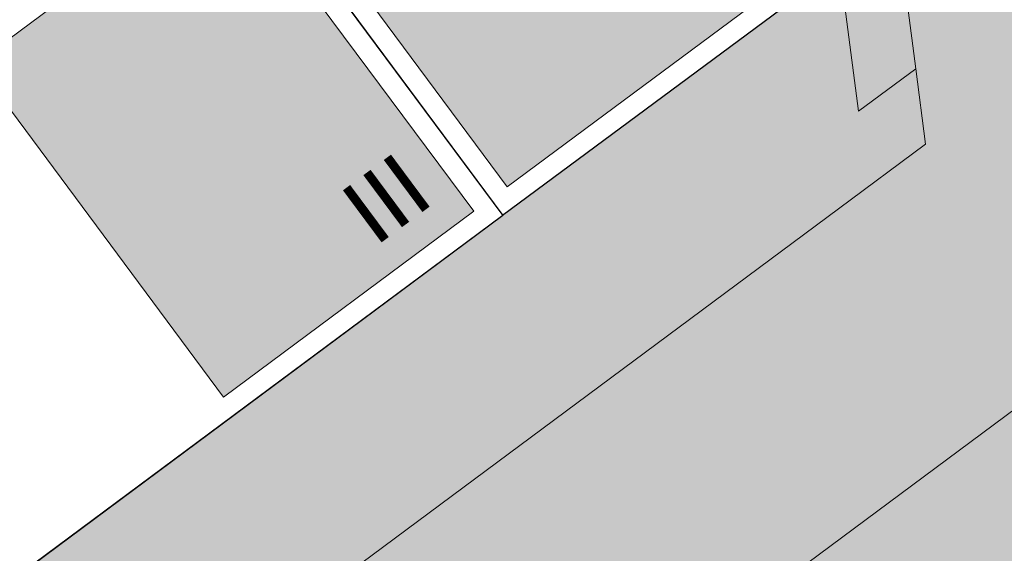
# Model space of a CAD drawing. Header units: metres. Extents: x -862 to 1262, y -354 to 644.
# Tile 68 of 256: x -112 to -88, y -74 to -61. Entities that reach past the tile are written whole.
import ezdxf

# ---------------------------------------------------------------- set-up
doc = ezdxf.new("R2010")
doc.units = ezdxf.units.M
doc.header["$LTSCALE"] = 0.5
doc.set_wipeout_variables(frame=1)
for name, color, linetype in [('BPR_Verkehr_220520', 7, 'Continuous'), ('DZH_Baufelder West_220610', 7, 'Continuous'), ('LPB_Freiraum_220609', 7, 'Continuous')]:
    doc.layers.add(name, color=color, linetype=linetype)
doc.styles.add('Calibri Light', font='calibril.ttf')

# ---------------------------------------------------------------- blocks, each defined once
blk = doc.blocks.new('Grundstücke West (2D)')
at = {"linetype": 'Continuous', "lineweight": 0, "transparency": 33554687}
h = blk.add_hatch(color=254, dxfattribs=at)
edge = h.paths.add_edge_path()
edge.add_line((-11.25401794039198, -29.78934150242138), (-6.677341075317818, -64.83001511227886))
edge.add_line((-6.677341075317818, -64.83001511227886), (-6.678622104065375, -64.83018242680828))
edge.add_line((-6.678622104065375, -64.83018242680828), (-5.383555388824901, -74.74567601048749))
edge.add_line((-5.383555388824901, -74.74567601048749), (-5.38317690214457, -74.74562657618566))
edge.add_line((-5.38317690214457, -74.74562657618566), (-3.958562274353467, -85.65298524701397))
edge.add_line((-3.958562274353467, -85.65298524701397), (-0.9798226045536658, -108.4592806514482))
edge.add_line((-0.979822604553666, -108.4592806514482), (1.004669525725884, -108.2000853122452))
edge.add_line((1.004669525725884, -108.2000853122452), (1.169916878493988, -108.1785022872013))
edge.add_line((1.169916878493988, -108.1785022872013), (1.16844796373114, -108.187466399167))
edge.add_line((1.16844796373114, -108.187466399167), (1.005812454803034, -108.2088283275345))
edge.add_line((1.005812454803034, -108.2088283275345), (1.004669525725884, -108.2000853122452))
edge.add_line((1.004669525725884, -108.2000853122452), (-0.9798364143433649, -108.4592836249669))
edge.add_line((-0.9798364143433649, -108.4592836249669), (-2.052208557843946, -100.2488192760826))
edge.add_line((-2.052208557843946, -100.2488192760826), (-27.32021377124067, -119.0192614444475))
edge.add_line((-27.32021377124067, -119.0192614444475), (-27.54868584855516, -119.1888729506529))
edge.add_line((-27.54868584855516, -119.1888729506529), (-31.12512675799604, -114.371293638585))
edge.add_line((-31.12512675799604, -114.371293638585), (-34.701567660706, -109.5537143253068))
edge.add_line((-34.701567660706, -109.5537143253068), (-40.66230250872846, -101.5244154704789))
edge.add_line((-40.66230250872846, -101.5244154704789), (-44.2540051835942, -96.68627808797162))
edge.add_line((-44.2540051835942, -96.68627808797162), (-67.24652228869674, -101.9982116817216))
edge.add_line((-67.24652228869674, -101.9982116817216), (-67.27917717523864, -102.0057559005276))
edge.add_line((-67.27917717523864, -102.0057559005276), (-67.27917717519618, -102.0057559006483))
edge.add_arc((-27.18894605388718, -87.89819168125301), 42.49999999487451, 199.3867312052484, 216.5891962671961)
edge.add_line((-61.31346618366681, -113.2313147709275), (-31.81373732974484, -152.9683849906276))
edge.add_line((-31.81373732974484, -152.9683849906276), (-31.81373732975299, -152.9683849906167))
edge.add_arc((-28.20055284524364, -150.2860543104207), 4.499999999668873, 216.5891962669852, 293.7983932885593)
edge.add_line((-26.38471447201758, -154.4034237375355), (-26.38471447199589, -154.4034237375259))
edge.add_line((-26.38471447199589, -154.4034237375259), (-26.08062924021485, -154.8564480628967))
edge.add_line((-26.08062924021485, -154.8564480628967), (-26.01835704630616, -154.8146488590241))
edge.add_line((-26.01835704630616, -154.8146488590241), (-26.15818177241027, -154.6063388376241))
edge.add_line((-26.15818177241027, -154.6063388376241), (-26.1581817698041, -154.6063388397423))
edge.add_arc((-26.0824957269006, -154.5132172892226), 0.1200000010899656, 230.8969573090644, 303.8708446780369)
edge.add_line((-26.01561700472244, -154.6128528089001), (-26.01561700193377, -154.6128528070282))
edge.add_arc((-26.08249572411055, -154.5132172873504), 0.1200000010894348, 303.8708446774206, 376.8447341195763)
edge.add_line((-25.96764449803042, -154.4784437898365), (-25.81224078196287, -154.7099633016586))
edge.add_line((-25.81224078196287, -154.7099633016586), (-25.74996858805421, -154.668164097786))
edge.add_line((-25.74996858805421, -154.668164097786), (-26.04128483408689, -154.2341629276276))
edge.add_arc((-28.20054518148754, -150.2860687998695), 4.499983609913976, 298.6747816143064, 306.5892344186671)
edge.add_line((-25.51822186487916, -153.8992383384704), (-24.56450417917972, -155.1839263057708))
edge.add_line((-24.56450417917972, -155.1839263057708), (21.99950964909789, -120.6160587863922))
edge.add_line((21.99950964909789, -120.6160587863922), (24.09332723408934, -119.0616650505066))
edge.add_line((24.09332723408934, -119.0616650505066), (23.85606493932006, -117.2451001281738))
edge.add_line((23.85606493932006, -117.2451001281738), (17.40550729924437, -67.87006250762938))
edge.add_line((17.40550729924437, -67.87006250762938), (17.40714295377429, -67.86984882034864))
edge.add_line((17.40714295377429, -67.86984882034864), (10.06261297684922, -11.63750270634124))
edge.add_line((10.06261297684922, -11.63750270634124), (10.0529091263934, -11.63883918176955))
edge.add_line((10.0529091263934, -11.63883918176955), (10.15014082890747, -12.37353928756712))
edge.add_line((10.15014082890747, -12.37353928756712), (10.54553553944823, -15.36121247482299))
edge.add_line((10.54553553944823, -15.36121247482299), (-12.44475630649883, -20.67263196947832))
edge.add_line((-12.44475630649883, -20.67263196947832), (-11.25411258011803, -29.78929261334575))
edge.add_line((-11.25411258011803, -29.78929261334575), (-11.25401794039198, -29.78934150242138))
h = blk.add_hatch(color=254, dxfattribs=at)
edge = h.paths.add_edge_path()
edge.add_arc((114.0860039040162, -55.24258282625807), 97.49999999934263, 271.95396332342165, 276.9732647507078, ccw=False)
edge.add_line((117.4104110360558, -152.6858910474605), (117.4104130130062, -152.6859073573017))
edge.add_arc((114.0860040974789, -55.24258287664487), 97.50001631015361, 268.28751418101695, 271.9539640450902, ccw=False)
edge.add_arc((114.0860043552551, -55.24257964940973), 97.50001954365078, 264.8130406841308, 268.28751408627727, ccw=False)
edge.add_arc((114.086004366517, -55.24258122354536), 97.50001797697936, 261.3454427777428, 264.8130405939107, ccw=False)
edge.add_arc((114.0860038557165, -55.2425840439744), 97.50001511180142, 257.8778448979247, 261.3454428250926, ccw=False)
edge.add_arc((114.0860033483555, -55.24258622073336), 97.50001287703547, 254.4102469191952, 257.8778449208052, ccw=False)
edge.add_arc((114.0860019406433, -55.24258964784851), 97.50000919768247, 250.9426490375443, 254.4102471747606, ccw=False)
edge.add_arc((114.086004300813, -55.24258249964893), 97.50001672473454, 247.47505123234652, 250.9426490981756, ccw=False)
edge.add_arc((114.086003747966, -55.24258341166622), 97.5000156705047, 244.00745341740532, 247.47505132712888, ccw=False)
edge.add_arc((114.0860106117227, -55.24257065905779), 97.5000301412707, 240.5398556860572, 244.0074530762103, ccw=False)
edge.add_arc((114.0860066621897, -55.2425786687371), 97.50002122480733, 237.07225768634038, 240.539855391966, ccw=False)
edge.add_arc((114.0860065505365, -55.24257936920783), 97.50002057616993, 233.6046597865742, 237.0722575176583, ccw=False)
edge.add_arc((114.0860036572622, -55.24258336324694), 97.50001564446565, 230.1370618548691, 233.60465976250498, ccw=False)
edge.add_arc((114.086007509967, -55.24257893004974), 97.5000215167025, 226.66946408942, 230.1370617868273, ccw=False)
edge.add_arc((114.0860124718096, -55.24257460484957), 97.50002806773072, 223.2018662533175, 226.6694637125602, ccw=False)
edge.add_arc((114.085994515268, -55.24259139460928), 97.50000348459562, 221.2349618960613, 223.2018662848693, ccw=False)
edge.add_arc((114.0860103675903, -55.2425774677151), 97.50002458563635, 220.1157605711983, 221.2349619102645, ccw=False)
edge.add_line((39.52343300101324, -118.0651597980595), (36.64468339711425, -117.714684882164))
edge.add_line((36.64468339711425, -117.714684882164), (20.9756203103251, -129.3469745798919))
edge.add_arc((114.0860054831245, -55.24258176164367), 119.0000204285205, 218.5154672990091, 223.2018660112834)
edge.add_arc((114.0860114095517, -55.24257560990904), 119.0000289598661, 223.2018662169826, 226.66946379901)
edge.add_arc((114.0860101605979, -55.24257595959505), 119.0000278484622, 226.6694641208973, 230.1370617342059)
edge.add_arc((114.0860055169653, -55.24258089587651), 119.0000210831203, 230.1370619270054, 233.6046597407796)
edge.add_arc((114.0860081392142, -55.24257721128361), 119.0000256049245, 233.6046597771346, 237.0722574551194)
edge.add_arc((114.0860070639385, -55.24257792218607), 119.0000244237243, 237.072257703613, 240.5398554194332)
edge.add_arc((114.0860018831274, -55.24258696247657), 119.000014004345, 240.5398554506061, 244.0074534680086)
edge.add_arc((114.0860000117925, -55.24259204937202), 119.0000086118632, 244.0074532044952, 247.47505137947)
edge.add_arc((114.0860055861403, -55.2425788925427), 119.0000229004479, 247.4750513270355, 250.9426490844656)
edge.add_arc((114.0860032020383, -55.24258579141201), 119.0000156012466, 250.942649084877, 254.4102470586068)
edge.add_arc((114.0860044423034, -55.24258168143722), 119.0000198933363, 254.4102470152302, 257.8778448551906)
edge.add_arc((114.0860040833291, -55.2425830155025), 119.0000185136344, 257.8778448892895, 261.3454427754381)
edge.add_arc((114.0860036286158, -55.24258714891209), 119.0000143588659, 261.3454426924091, 264.8130407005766)
edge.add_arc((114.0860040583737, -55.24258362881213), 119.0000179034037, 264.8130406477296, 268.2875141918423)
edge.add_line((110.5297996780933, -174.1894527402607), (110.4657329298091, -176.3323382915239))
edge.add_line((110.4657329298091, -176.3323382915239), (110.4179004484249, -176.2934264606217))
edge.add_line((110.4179004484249, -176.2934264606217), (110.5162884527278, -176.851412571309))
edge.add_line((110.5162884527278, -176.851412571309), (111.7493849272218, -183.8446501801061))
edge.add_line((111.7493849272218, -183.8446501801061), (88.06172598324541, -189.3171815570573))
edge.add_line((88.06172598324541, -189.3171815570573), (73.44668967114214, -192.693675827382))
edge.add_line((73.44668967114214, -192.693675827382), (42.26801511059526, -199.89684753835))
edge.add_line((42.26801511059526, -199.89684753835), (40.97655019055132, -200.1952131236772))
edge.add_arc((37.10693030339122, -188.6268776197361), 12.19837466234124, 226.3410280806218, 288.495140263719, ccw=False)
edge.add_line((28.6856050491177, -197.4519342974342), (25.1921332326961, -192.7465473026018))
edge.add_line((25.1921332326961, -192.7465473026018), (9.693308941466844, -171.8710486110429))
edge.add_line((9.693308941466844, -171.8710486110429), (-2.351583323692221, -180.8136692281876))
edge.add_line((-2.351583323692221, -180.8136692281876), (-2.359732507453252, -180.8197196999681))
edge.add_line((-2.359732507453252, -180.8197196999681), (-9.174930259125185, -185.8796013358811))
edge.add_line((-9.174930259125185, -185.8796013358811), (-9.174856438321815, -185.8797007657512))
edge.add_line((-9.174856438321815, -185.8797007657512), (-9.222926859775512, -185.9153913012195))
edge.add_line((-9.222926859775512, -185.9153913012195), (7.246082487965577, -208.0996691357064))
edge.add_line((7.246082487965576, -208.0996691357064), (7.246082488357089, -208.0996691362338))
edge.add_arc((42.5749974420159, -181.8724358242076), 43.9999999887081, 216.5891962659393, 283.0087361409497)
edge.add_line((52.47938064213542, -224.7432089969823), (123.9912162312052, -208.2219155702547))
edge.add_arc((118.4762755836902, -184.3506895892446), 24.50000000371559, 283.0087361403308, 308.0746264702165)
edge.add_arc((129.8849909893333, -198.9140412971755), 5.999999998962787, 308.0746264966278, 357.7436086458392)
edge.add_arc((119.3931329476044, -198.500642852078), 16.49999921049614, 357.7436085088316, 360.0000001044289)
edge.add_line((135.8931321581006, -198.5006428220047), (135.8931321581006, -198.5006428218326))
edge.add_arc((119.3931327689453, -198.5006428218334), 16.49999938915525, 2.747999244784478e-12, 2.917592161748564)
edge.add_line((135.8717444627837, -197.6607996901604), (135.8717444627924, -197.6607996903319))
edge.add_line((135.8717444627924, -197.6607996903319), (135.8883052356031, -197.6578596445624))
edge.add_line((135.8883052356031, -197.6578596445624), (135.8880025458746, -197.6561430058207))
edge.add_line((135.8880025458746, -197.6561430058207), (135.8716539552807, -197.6590257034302))
edge.add_line((135.8716539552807, -197.6590257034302), (135.8566979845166, -197.4047413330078))
edge.add_line((135.8566979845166, -197.4047413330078), (135.8378183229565, -197.1507181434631))
edge.add_line((135.8378183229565, -197.1507181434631), (135.8150194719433, -196.8970166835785))
edge.add_line((135.8150194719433, -196.8970166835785), (135.788306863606, -196.6436974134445))
edge.add_line((135.788306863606, -196.6436974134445), (135.75768685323, -196.390820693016))
edge.add_line((135.75768685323, -196.390820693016), (135.723166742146, -196.138446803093))
edge.add_line((135.723166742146, -196.138446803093), (135.6847547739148, -195.8866358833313))
edge.add_line((135.6847547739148, -195.8866358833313), (135.6424600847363, -195.635447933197))
edge.add_line((135.6424600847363, -195.635447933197), (128.2531925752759, -153.7288294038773))
edge.add_line((128.2531925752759, -153.7288294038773), (125.9231074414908, -152.0213665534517))
at = {"color": 255, "linetype": 'Continuous', "lineweight": 18, "transparency": 33554687, "flags": 128}
for points in [[(-31.81373732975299, -152.9683849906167, 0.3502400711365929), (-26.38471447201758, -154.4034237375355), (-26.38471447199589, -154.4034237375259), (-26.08062924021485, -154.8564480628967), (-26.01835704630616, -154.8146488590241), (-26.15818177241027, -154.6063388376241), (-26.1581817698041, -154.6063388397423, 0.3296242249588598), (-26.01561700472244, -154.6128528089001), (-26.01561700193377, -154.6128528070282, 0.3296242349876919), (-25.96764449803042, -154.4784437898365), (-25.81224078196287, -154.7099633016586), (-25.74996858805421, -154.668164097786), (-26.04128483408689, -154.2341629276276, 0.03454704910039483), (-25.51822186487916, -153.8992383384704), (-24.56450417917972, -155.1839263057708), (21.99950964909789, -120.6160587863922), (24.09332723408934, -119.0616650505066), (23.85606493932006, -117.2451001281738), (17.40550729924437, -67.87006250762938)], [(43.01372485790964, -121.9882516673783, -0.008582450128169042), (40.76474034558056, -119.509568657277, -0.004883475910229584), (39.52343300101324, -118.0651597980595), (36.64468339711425, -117.714684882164), (20.9756203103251, -129.3469745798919, 0.02045112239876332), (27.34137700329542, -136.7065264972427, 0.01513140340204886), (32.427462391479, -141.8040466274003, 0.01513140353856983), (37.81255470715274, -146.5846069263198, 0.01513140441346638), (43.47693550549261, -151.0307025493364, 0.01513140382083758)]]:
    blk.add_lwpolyline(points, format="xyb", dxfattribs=at)
blk = doc.blocks.new('Slab (2D)-83')
at = {"color": 255, "linetype": 'Continuous', "lineweight": 25, "transparency": 33554687}
blk.add_wipeout([(-87.82052864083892, -188.4536871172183), (-88.3224763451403, -184.6105961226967), (-75.431961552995, -182.92696065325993), (-74.2364803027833, -192.07999230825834), (-82.35979360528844, -198.09791736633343), (-88.90775750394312, -189.25912962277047)], dxfattribs=at)
at = {"color": 7, "linetype": 'Continuous', "lineweight": 25, "transparency": 33554687, "flags": 128}
blk.add_lwpolyline([(-87.8205286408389, -188.4536871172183), (-88.32247634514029, -184.6105961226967), (-75.43196155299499, -182.9269606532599), (-74.23648030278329, -192.0799923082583), (-82.35979360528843, -198.0979173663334), (-88.90775750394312, -189.2591296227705)], close=True, dxfattribs=at)
at = {"color": 255, "linetype": 'Continuous', "lineweight": 25, "transparency": 33554687}
blk.add_wipeout([(-87.82052864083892, -188.4536871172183), (-88.3224763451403, -184.6105961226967), (-75.431961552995, -182.92696065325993), (-74.2364803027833, -192.07999230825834), (-82.35979360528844, -198.09791736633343), (-88.90775750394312, -189.25912962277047)], dxfattribs=at)
at = {"color": 7, "linetype": 'Continuous', "lineweight": 25, "transparency": 33554687, "flags": 128}
blk.add_lwpolyline([(-87.8205286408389, -188.4536871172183), (-88.32247634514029, -184.6105961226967), (-75.43196155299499, -182.9269606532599), (-74.23648030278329, -192.0799923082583), (-82.35979360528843, -198.0979173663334), (-88.90775750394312, -189.2591296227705)], close=True, dxfattribs=at)
at = {"color": 255, "linetype": 'Continuous', "lineweight": 25, "transparency": 33554687}
blk.add_wipeout([(-87.82052864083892, -188.4536871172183), (-88.3224763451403, -184.6105961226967), (-75.431961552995, -182.92696065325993), (-74.2364803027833, -192.07999230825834), (-82.35979360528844, -198.09791736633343), (-88.90775750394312, -189.25912962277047)], dxfattribs=at)
at = {"color": 7, "linetype": 'Continuous', "lineweight": 25, "transparency": 33554687, "flags": 128}
blk.add_lwpolyline([(-87.8205286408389, -188.4536871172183), (-88.32247634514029, -184.6105961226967), (-75.43196155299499, -182.9269606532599), (-74.23648030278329, -192.0799923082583), (-82.35979360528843, -198.0979173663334), (-88.90775750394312, -189.2591296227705)], close=True, dxfattribs=at)
blk = doc.blocks.new('Group-28')
at = {"color": 7, "transparency": 33554687}
blk.add_blockref('Slab (2D)-83', (0, 0), dxfattribs=at)
at = {"linetype": 'Continuous', "lineweight": 0, "true_color": 0xfbf8f0, "transparency": 33554661}
blk.add_hatch(color=7, dxfattribs=at).paths.add_polyline_path([(-74.7703976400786, -191.8535360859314), (-75.86569432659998, -183.4880157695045), (-87.76322687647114, -185.045758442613), (-87.28656888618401, -188.6799576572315), (-88.20752320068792, -189.3638504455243), (-82.24616500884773, -197.4000909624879)])
at = {"color": 9, "linetype": 'Continuous', "lineweight": 9, "transparency": 33554661, "flags": 128}
blk.add_lwpolyline([(-74.7703976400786, -191.8535360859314), (-75.86569432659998, -183.4880157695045), (-87.76322687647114, -185.045758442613), (-87.28656888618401, -188.6799576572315), (-88.20752320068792, -189.3638504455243), (-82.24616500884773, -197.4000909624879)], close=True, dxfattribs=at)
blk = doc.blocks.new('Slab (2D)-87')
at = {"color": 255, "linetype": 'Continuous', "lineweight": 9, "transparency": 33554687}
blk.add_wipeout([(26, -13), (8, -13), (8, -11.000000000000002), (0, -11.000000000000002), (0, 0), (26, 0)], dxfattribs=at)
at = {"color": 8, "linetype": 'Continuous', "lineweight": 9, "true_color": 0x777777, "transparency": 33554687, "flags": 128}
blk.add_lwpolyline([(26, -13), (8, -13), (8, -11), (0, -11), (0, 0), (26, 0)], close=True, dxfattribs=at)
blk = doc.blocks.new('Slab (2D)-88')
at = {"color": 255, "linetype": 'Continuous', "lineweight": 9, "transparency": 33554687}
blk.add_wipeout([(32, -13), (8, -13), (8, -11), (0, -11), (0, 0), (32, 0), (32, -11)], dxfattribs=at)
at = {"color": 8, "linetype": 'Continuous', "lineweight": 9, "true_color": 0x777777, "transparency": 33554687, "flags": 128}
blk.add_lwpolyline([(32, -13), (8, -13), (8, -11), (0, -11), (0, 0), (32, 0), (32, -11)], close=True, dxfattribs=at)
at = {"color": 255, "linetype": 'Continuous', "lineweight": 9, "transparency": 33554687}
blk.add_wipeout([(32, -13), (8, -13), (8, -11), (0, -11), (0, 0), (32, 0), (32, -11)], dxfattribs=at)
at = {"color": 8, "linetype": 'Continuous', "lineweight": 9, "true_color": 0x777777, "transparency": 33554687, "flags": 128}
blk.add_lwpolyline([(32, -13), (8, -13), (8, -11), (0, -11), (0, 0), (32, 0), (32, -11)], close=True, dxfattribs=at)
blk = doc.blocks.new('MFH 13 x 32 quer (2D_3D) (2D)')
at = {"color": 8, "true_color": 0x777777, "transparency": 33554687}
blk.add_blockref('Slab (2D)-87', (0, 0), dxfattribs=at)
blk.add_blockref('Slab (2D)-88', (0, 0), dxfattribs=at)
at = {"color": 255, "linetype": 'Continuous', "lineweight": 25, "transparency": 33554687}
blk.add_wipeout([(32, -13), (8, -13), (8, -11), (0, -11), (0, 0), (32, 0), (32, -11), (32, -11)], dxfattribs=at)
at = {"linetype": 'Continuous', "lineweight": 0, "true_color": 0xfbf8f0, "transparency": 33554661}
blk.add_hatch(color=7, dxfattribs=at).paths.add_polyline_path([(0.4999999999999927, -10.5), (0.4999999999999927, -0.5000000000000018), (8, -0.5000000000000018), (8, -10.5)])
at = {"color": 7, "linetype": 'Continuous', "lineweight": 25, "transparency": 33554687, "flags": 128}
blk.add_lwpolyline([(32, -13), (8, -13), (8, -11), (0, -11), (0, 0), (32, 0), (32, -11), (32, -11)], close=True, dxfattribs=at)
at = {"color": 9, "linetype": 'Continuous', "lineweight": 9, "transparency": 33554661, "flags": 128}
blk.add_lwpolyline([(0.4999999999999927, -10.5), (0.4999999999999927, -0.5000000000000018), (8, -0.5000000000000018), (8, -10.5)], close=True, dxfattribs=at)
at = {"color": 7, "transparency": 33554687, "insert": (2.006361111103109, -2.000000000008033), "char_height": 1.559479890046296, "width": 3, "attachment_point": 5, "line_spacing_factor": 1.163780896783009, "style": 'Calibri Light'}
blk.add_mtext('III', dxfattribs=at)

msp = doc.modelspace()

# ---------------------------------------------------------------- linework, layer by layer
at = {"layer": 'BPR_Verkehr_220520', "color": 9, "linetype": 'Continuous', "true_color": 0xb8d2a6, "transparency": 33554687}
msp.add_solid([(-89.3482996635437, -66.95248649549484, 60), (-88.27536738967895, -68.39776028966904, 60), (-87.90302586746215, -65.87955422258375, 60), (-86.8300936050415, -67.32482801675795, 60)], dxfattribs=at)
at = {"layer": 'DZH_Baufelder West_220610', "color": 7, "linetype": 'Continuous', "true_color": 0xfff9e0, "transparency": 33554687}
msp.add_solid([(-90.23188095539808, -61.88765487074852, 8.8), (-90.2299396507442, -61.90251433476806, 8.8), (-124.1128661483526, -87.05628482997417, 8.8)], dxfattribs=at)
at = {"layer": 'DZH_Baufelder West_220610', "color": 252, "linetype": 'Continuous', "true_color": 0x8ea381, "transparency": 33554687}
for points in [[(-92.5662464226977, -74.3227184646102), (-92.92340143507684, -73.84059783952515), (-77.16464681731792, -62.91321177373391), (-77.04205805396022, -62.07569690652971)], [(-92.92340143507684, -73.84059783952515), (-92.5662464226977, -74.3227184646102), (-77.04205805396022, -62.07569690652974), (-77.16464681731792, -62.91321177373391)]]:
    msp.add_solid(points, dxfattribs=at)

# ---------------------------------------------------------------- block references
at = {"layer": 'DZH_Baufelder West_220610', "color": 7, "transparency": 33554687}
msp.add_blockref('Grundstücke West (2D)', (-114.0860038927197, 55.24258282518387), dxfattribs=at)

# ---------------------------------------------------------------- next in the draw order: block references
at = {"layer": 'DZH_Baufelder West_220610', "color": 7, "transparency": 33554661}
msp.add_blockref('Group-28', (-17.81744829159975, 132.5597140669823), dxfattribs=at)

# ---------------------------------------------------------------- next in the draw order: hatches: boundary and pattern name
at = {"layer": 'BPR_Verkehr_220520', "linetype": 'Continuous', "lineweight": 0, "true_color": 0xece5cf, "transparency": 33554687}
h = msp.add_hatch(color=254, dxfattribs=at)
edge = h.paths.add_edge_path()
edge.add_line((-90.22993895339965, -62.00251730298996), (-89.99267665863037, -63.81908222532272))
edge.add_line((-89.99267665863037, -63.81908222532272), (-92.08649424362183, -65.37347596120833))
edge.add_line((-92.08649424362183, -65.37347596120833), (-90.47709587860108, -67.5413865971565))
edge.add_line((-90.47709587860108, -67.5413865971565), (-89.22534156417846, -69.2275393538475))
edge.add_line((-89.22534156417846, -69.2275393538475), (-79.74976013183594, -62.19312334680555))
edge.add_line((-79.74976013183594, -62.19312334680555), (-77.44264638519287, -62.47308636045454))
edge.add_line((-77.44264638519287, -62.47308636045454), (-77.44132049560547, -62.47210205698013))
edge.add_line((-77.44132049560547, -62.47210205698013), (-74.56254730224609, -62.82257984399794))
edge.add_line((-74.56254730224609, -62.82257984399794), (-74.56254730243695, -62.82257984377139))
edge.add_arc((3.527983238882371e-09, 6.628766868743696e-09), 97.49999999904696, 187.4413023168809, 220.1157708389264, ccw=False)
edge.add_line((-96.67886093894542, -12.62726599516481), (-96.67886093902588, -12.62726599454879))
edge.add_line((-96.67886093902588, -12.62726599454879), (-96.68049659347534, -12.62747968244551))
edge.add_line((-96.68049659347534, -12.62747968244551), (-90.22993895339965, -62.00251730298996))

# ---------------------------------------------------------------- next in the draw order: block references
at = {"layer": 'DZH_Baufelder West_220610', "color": 7, "transparency": 33554687, "rotation": 216.6069637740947}
msp.add_blockref('MFH 13 x 32 quer (2D_3D) (2D)', (-100.1714942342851, -65.53418117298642, 8.7), dxfattribs=at)

# ---------------------------------------------------------------- next in the draw order: hatches: boundary and pattern name
at = {"layer": 'BPR_Verkehr_220520', "linetype": 'Continuous', "lineweight": 0, "true_color": 0xece5cf, "transparency": 33554687}
h = msp.add_hatch(color=254, dxfattribs=at)
edge = h.paths.add_edge_path()
edge.add_line((-117.5894771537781, 147.4718843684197), (-106.0082693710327, 58.80201887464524))
edge.add_line((-106.0082693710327, 58.80201887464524), (-96.67886093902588, -12.62726599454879))
edge.add_line((-96.67886093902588, -12.62726599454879), (-96.67886093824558, -12.62726600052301))
edge.add_arc((4.227857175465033e-09, 1.27047883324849e-09), 97.49999999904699, 187.4413023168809, 220.1157708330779)
edge.add_line((-74.56254730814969, -62.82257984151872), (-74.5625473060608, -62.82257984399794))
edge.add_line((-74.5625473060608, -62.82257984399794), (-74.56254730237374, -62.822579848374))
edge.add_arc((4.78113548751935e-09, 3.613536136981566e-09), 97.50000000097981, 220.1157708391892, 276.9732647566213)
edge.add_line((11.83710355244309, -96.77878372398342), (11.83710355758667, -96.77878372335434))
edge.add_arc((4.437009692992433e-08, -1.640736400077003e-07), 97.49999982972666, 276.9732647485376, 283.0267352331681)
edge.add_line((21.97705461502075, -94.99083677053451), (20.85002617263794, -90.11951180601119))
edge.add_arc((2.822932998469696e-09, 8.445510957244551e-10), 92.49999999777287, 187.4413023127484, 283.02673523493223, ccw=False)
edge.add_line((-91.72097063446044, -11.97971389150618), (-127.9477346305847, 265.385337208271))
edge.add_line((-127.9477346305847, 265.385337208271), (-127.9477346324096, 265.3853372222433))
edge.add_arc((-48.6214897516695, 275.7461708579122), 80.00000000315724, 172.3155356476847, 187.4413023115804, ccw=False)
edge.add_line((-127.9030492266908, 286.4435690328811), (-127.9030492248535, 286.4435690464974))
edge.add_line((-127.9030492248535, 286.4435690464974), (-132.8662074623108, 287.0522549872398))
edge.add_arc((-48.62148981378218, 275.7461708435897), 84.9999999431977, 172.3562772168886, 187.4413023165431)
edge.add_line((-132.9056249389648, 264.7377851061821), (-118.7321152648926, 156.2203300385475))
edge.add_line((-118.7321152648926, 156.2203300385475), (-117.5894771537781, 147.4718843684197))
h = msp.add_hatch(color=254, dxfattribs=at)
edge = h.paths.add_edge_path()
edge.add_line((-137.7966804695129, -105.2855909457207), (-137.7966804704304, -105.2855909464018))
edge.add_arc((-134.2202395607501, -110.1031702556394), 5.999999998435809, 126.5891963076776, 216.589196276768)
edge.add_line((-139.0378188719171, -113.6796111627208), (-139.0378188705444, -113.6796111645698))
edge.add_line((-139.0378188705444, -113.6796111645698), (-108.8472461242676, -154.3472700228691))
edge.add_line((-108.8472461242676, -154.3472700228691), (-108.8472461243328, -154.3472700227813))
edge.add_arc((-71.51100644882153, -126.6298529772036), 46.50000000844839, 216.5891962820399, 283.0087361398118)
edge.add_line((-61.04387419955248, -171.9364655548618), (-61.04387419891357, -171.9364655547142))
edge.add_line((-61.04387419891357, -171.9364655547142), (10.46796138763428, -155.4151721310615))
edge.add_line((10.46796138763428, -155.4151721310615), (10.46796138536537, -155.4151721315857))
edge.add_arc((4.39027169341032, -129.1081067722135), 26.99999999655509, 283.0087361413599, 303.2587361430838)
edge.add_line((19.19763154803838, -151.6855754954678), (19.1976315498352, -151.6855754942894))
edge.add_arc((13.78767556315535, -143.7225236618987), 9.626931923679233, 304.1914917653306, 330.4523377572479)
edge.add_line((22.16258422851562, -148.4700201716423), (22.16258423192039, -148.4700201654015))
edge.add_arc((14.26152898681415, -144.1594475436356), 9.000428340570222, 331.384476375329, 354.6006166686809)
edge.add_line((23.2220222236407, -145.0063662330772), (23.22202222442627, -145.0063662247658))
edge.add_arc((5.350435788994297, -143.2607405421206), 17.95663695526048, 354.4212720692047, 363.532996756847)
edge.add_line((23.27294570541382, -142.1541922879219), (21.78574057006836, -142.4182168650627))
edge.add_line((21.78574057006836, -142.4182168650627), (21.78574057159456, -142.4182168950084))
edge.add_arc((5.307128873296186, -143.2580599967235), 16.49999939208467, -3.979039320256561e-13, 2.9175920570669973, ccw=False)
edge.add_line((21.80712826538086, -143.2580599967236), (21.80712826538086, -143.2580600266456))
edge.add_arc((5.307129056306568, -143.2580600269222), 16.49999920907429, -2.2563914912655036, 9.607106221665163e-10, ccw=False)
edge.add_line((21.79433499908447, -143.907686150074), (21.79433499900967, -143.9076861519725))
edge.add_arc((15.79898709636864, -143.6714584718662), 5.999999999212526, 308.074626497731, 357.74360862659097, ccw=False)
edge.add_line((19.49911101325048, -148.394707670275), (19.49911101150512, -148.3947076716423))
edge.add_line((19.49911101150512, -148.3947076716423), (19.49911101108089, -148.3947076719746))
edge.add_arc((4.390271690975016, -129.1081067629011), 24.50000000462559, 283.0087361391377, 308.07462646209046, ccw=False)
edge.add_line((9.905212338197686, -152.9793327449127), (9.905212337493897, -152.9793327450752))
edge.add_line((9.905212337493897, -152.9793327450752), (-61.60662324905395, -169.5006261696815))
edge.add_line((-61.60662324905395, -169.5006261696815), (-61.60662324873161, -169.5006261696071))
edge.add_arc((-71.51100645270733, -126.6298529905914), 43.99999999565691, 216.5891962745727, 283.00873614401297, ccw=False)
edge.add_line((-106.8399214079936, -152.857086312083), (-106.8399214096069, -152.8570863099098))
edge.add_line((-106.8399214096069, -152.8570863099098), (-136.970886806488, -112.2697204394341))
edge.add_line((-136.970886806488, -112.2697204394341), (-136.9708868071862, -112.2697204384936))
edge.add_arc((-133.3577023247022, -109.5873897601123), 4.499999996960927, 126.58919630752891, 216.5891962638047, ccw=False)
edge.add_line((-136.0400330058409, -105.9742052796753), (-136.0400330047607, -105.9742052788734))
edge.add_line((-136.0400330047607, -105.9742052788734), (-77.44264638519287, -62.47308636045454))
edge.add_line((-77.44264638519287, -62.47308636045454), (-79.74976013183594, -62.19312334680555))
edge.add_line((-79.74976013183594, -62.19312334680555), (-89.22534156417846, -69.2275393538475))
edge.add_line((-89.22534156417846, -69.2275393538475), (-137.3952155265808, -104.9875542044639))
edge.add_line((-137.3952155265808, -104.9875542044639), (-137.7966804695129, -105.2855909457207))
at = {"layer": 'BPR_Verkehr_220520', "linetype": 'Continuous', "lineweight": 0, "true_color": 0xe4e6e5, "transparency": 33554687}
msp.add_hatch(color=254, dxfattribs=at).paths.add_polyline_path([(-89.22534156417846, -69.2275393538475), (-92.08649424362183, -65.37347596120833), (-140.2563682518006, -101.1334907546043), (-137.3952155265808, -104.9875542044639), (-136.3915531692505, -104.2424623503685), (-136.4511605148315, -104.1621693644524), (-137.5240927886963, -102.7168955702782), (-136.0788189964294, -101.6439632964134), (-135.0058867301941, -103.0892370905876), (-134.9462793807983, -103.1695300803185), (-124.347604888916, -95.30136008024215), (-124.4072122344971, -95.2210670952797), (-125.4801445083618, -93.7757933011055), (-124.0348707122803, -92.70286102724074), (-122.9619384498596, -94.14813482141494), (-122.9023311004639, -94.2284278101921), (-112.3036566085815, -86.36025781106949), (-112.3632639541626, -86.2799648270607), (-113.4361962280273, -84.8346910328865), (-111.9909224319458, -83.76175875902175), (-110.9179901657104, -85.2070325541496), (-110.8583828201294, -85.28732554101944), (-100.2597083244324, -77.41915554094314), (-100.3193156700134, -77.338862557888), (-101.3922479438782, -75.89358876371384), (-99.94697415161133, -74.82065649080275), (-98.87404188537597, -76.26593028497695), (-98.81443453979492, -76.34622327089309)])
at = {"layer": 'LPB_Freiraum_220609', "linetype": 'Continuous', "lineweight": 0, "true_color": 0xe0b0b9, "transparency": 33554687}
h = msp.add_hatch(color=9, dxfattribs=at)
edge = h.paths.add_edge_path()
edge.add_arc((0.1460040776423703, -0.5103729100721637), 96.97205900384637, 279.9674073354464, 287.02586198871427, ccw=False)
edge.add_line((16.93069824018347, -96.01877185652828), (16.93065064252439, -96.01878024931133))
edge.add_arc((-0.000101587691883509, -7.369268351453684e-05), 97.49996092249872, 187.4412925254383, 280.0000368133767, ccw=False)
edge.add_line((-96.67892594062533, -12.62731811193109), (-132.9056511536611, 264.737805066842))
edge.add_line((-132.9056511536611, 264.737805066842), (-132.9056511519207, 264.7378050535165))
edge.add_arc((-48.62223313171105, 275.7460973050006), 84.99927677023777, 186.1737010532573, 187.4413024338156, ccw=False)
edge.add_line((-133.1285507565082, 266.6050178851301), (-133.1285531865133, 266.60504034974))
edge.add_line((-133.1285531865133, 266.60504034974), (-128.1575301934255, 267.1427581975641))
edge.add_line((-128.1575301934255, 267.1427581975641), (-128.1575271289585, 267.1427298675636))
edge.add_arc((-48.62209678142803, 275.746107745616), 79.99939244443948, 186.1737018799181, 187.4412929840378)
edge.add_line((-127.9477409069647, 265.3853657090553), (-91.72101298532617, -11.97976092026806))
edge.add_arc((-9.848898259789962e-05, -7.193743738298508e-05), 92.49994110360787, 187.4412915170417, 280.0000667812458)
edge.add_arc((0.0125730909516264, -0.07012485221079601), 92.42875205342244, 279.999871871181, 285.557846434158)
edge.add_line((24.80299324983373, -89.11230179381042), (25.0421026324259, -89.04573084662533))
edge.add_arc((0.009176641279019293, -0.03335806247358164), 92.46539835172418, 285.7075618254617, 285.7161835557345)
edge.add_line((25.05549671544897, -89.04196294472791), (25.05570362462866, -89.0427059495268))
edge.add_arc((0.05275541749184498, -0.2214463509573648), 92.27330911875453, 285.7217696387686, 289.0236820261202)
edge.add_line((30.13006518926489, -87.4551497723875), (30.13336710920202, -87.45401130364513))
edge.add_line((30.13336710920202, -87.45401130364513), (30.13666743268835, -87.45286822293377))
edge.add_arc((4.230544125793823, -10.42907611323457), 81.2637174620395, 288.5898117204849, 296.6723906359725)
edge.add_arc((-0.1428162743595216, 0.1638067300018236), 92.69640945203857, 296.1488259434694, 302.2283057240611)
edge.add_arc((-0.1428195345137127, 0.163811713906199), 92.6964154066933, 302.2283057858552, 303.6065975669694)
edge.add_arc((-0.1428169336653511, 0.1638077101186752), 92.69641063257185, 303.6065975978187, 310.0613607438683)
edge.add_line((59.51730058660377, -70.78191042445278), (59.51745171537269, -70.7817833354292))
edge.add_line((59.51745171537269, -70.7817833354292), (59.51760274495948, -70.78165612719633))
edge.add_arc((-1.124141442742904, 1.215855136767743), 94.13321818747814, 310.1066159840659, 321.5151688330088)
edge.add_arc((-0.293001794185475, 0.4042826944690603), 92.97765195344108, 321.5879165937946, 323.7223261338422)
edge.add_line((74.66176053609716, -54.61050955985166), (74.66461679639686, -54.60661805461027))
edge.add_line((74.66461679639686, -54.60661805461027), (74.66746553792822, -54.60272104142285))
edge.add_arc((0.03480085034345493, -0.04576653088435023), 92.4472602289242, 323.8329578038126, 330.7306733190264)
edge.add_arc((2.388651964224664e-06, 3.839011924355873e-06), 92.49999669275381, 330.7164804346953, 372.5586979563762)
edge.add_line((90.28682180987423, 20.1131743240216), (29.74316847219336, 291.8900132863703))
edge.add_line((29.74316847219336, 291.8900132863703), (34.58110640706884, 293.0680979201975))
edge.add_line((34.58110640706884, 293.0680979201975), (95.16405506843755, 21.19967614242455))
edge.add_arc((0.006164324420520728, -0.005234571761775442), 97.49190945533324, -40.64421987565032, 12.562491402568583, ccw=False)
edge.add_line((73.97998592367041, -63.5075662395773), (74.10073158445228, -63.35211914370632))
edge.add_line((74.10073158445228, -63.35211914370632), (74.099183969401, -63.35074816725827))
edge.add_arc((-1.124141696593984, 1.215855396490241), 99.13321854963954, 310.1066159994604, 319.3594448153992, ccw=False)
edge.add_line((62.73866250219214, -74.60589121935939), (62.73700544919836, -74.60728691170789))
edge.add_line((62.73700544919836, -74.60728691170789), (62.7353387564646, -74.60868848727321))
edge.add_arc((-0.1428172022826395, 0.1638080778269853), 97.69641108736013, 302.2283057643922, 310.0613607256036, ccw=False)
edge.add_line((51.95811754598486, -82.48049806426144), (51.95807274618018, -82.4804270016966))
edge.add_arc((0.1460040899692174, -0.5103729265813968), 96.97205898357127, 290.4448098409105, 302.29637996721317, ccw=False)
edge.add_arc((0.03917776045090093, -0.04866113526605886), 97.44202130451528, 287.00661297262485, 290.4088355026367, ccw=False)
edge.add_line((28.53922260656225, -93.22964073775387), (28.53974575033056, -93.23240729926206))
at = {"layer": 'LPB_Freiraum_220609', "linetype": 'Continuous', "lineweight": 0, "true_color": 0x636466, "transparency": 33554687}
h = msp.add_hatch(color=251, dxfattribs=at)
edge = h.paths.add_edge_path()
edge.add_line((26.11105429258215, -89.05083899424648), (26.11105428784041, -89.05083899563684))
edge.add_arc((1.438105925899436e-06, 2.087770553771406e-06), 92.79999665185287, 279.99999786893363, 286.3419347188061, ccw=False)
edge.add_line((16.11454834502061, -91.39015469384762), (16.11454833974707, -91.3901546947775))
edge.add_arc((-2.548260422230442e-06, 4.782297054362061e-06), 92.79999999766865, 187.4413023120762, 280.00000000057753, ccw=False)
edge.add_line((-92.01844660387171, -12.01856223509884), (-128.2452099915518, 265.3464842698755))
edge.add_line((-128.2452099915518, 265.3464842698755), (-128.2452099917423, 265.3464842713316))
edge.add_arc((-52.32804927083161, 275.2794116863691), 76.56421056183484, 186.1247094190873, 187.4541808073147, ccw=False)
edge.add_line((-128.4552331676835, 267.110555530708), (-128.455233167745, 267.1105555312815))
edge.add_line((-128.455233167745, 267.1105555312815), (-128.156945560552, 267.1425633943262))
edge.add_arc((-52.32805127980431, 275.2794114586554), 76.26420854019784, 186.1247094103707, 187.4541808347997)
edge.add_line((-127.9477453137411, 265.3854042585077), (-91.72097318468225, -11.97970910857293))
edge.add_arc((-2.085733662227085e-06, 5.054642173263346e-06), 92.50000049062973, 187.4413024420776, 286.3438421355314)
edge.add_line((26.02959607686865, -88.76209333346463), (26.11105429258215, -89.05083899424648))

# ---------------------------------------------------------------- next in the draw order: linework, layer by layer
at = {"layer": 'LPB_Freiraum_220609', "color": 255, "linetype": 'Continuous', "lineweight": 9, "transparency": 33554687, "flags": 128}
msp.add_lwpolyline([(-90.22994285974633, -62.0025146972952), (-96.6788628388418, -12.62726619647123), (-103.5371400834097, 39.8821427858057), (-105.0055702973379, 39.54288960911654), (-98.16623153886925, -12.82153208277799), (-97.65270586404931, -16.75326817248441), (-91.60896963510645, -63.02627247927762)], close=True, dxfattribs=at)

doc.saveas('drawing.dxf')
